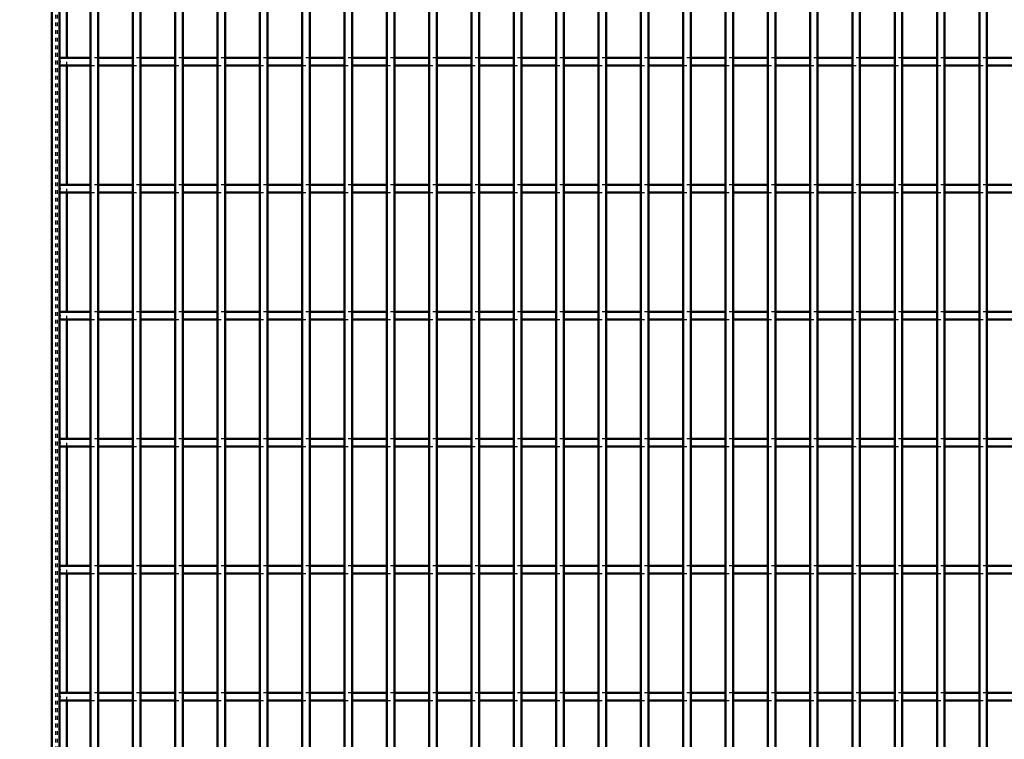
# Model space of a CAD drawing. Header units: millimetres. Extents: x -596 to 511, y -500 to 878.
# Tile 3 of 16: x -258 to 0, y -311 to -122. Entities that reach past the tile are written whole.
import ezdxf

# ---------------------------------------------------------------- set-up
doc = ezdxf.new("R2010")
doc.units = ezdxf.units.MM
doc.linetypes.add('Dashed', pattern=[2, 1, -1])
for name, color, linetype, lineweight in [('2d ConnectionPoints', 7, 'Continuous', 50), ('AM_0', 7, 'Continuous', 50), ('AM_5', 3, 'Continuous', 25), ('AM_9', 6, 'Dashed', 25)]:
    doc.layers.add(name, color=color, linetype=linetype, lineweight=lineweight)
doc.dimstyles.new('ISO-25', dxfattribs={"dimtxt": 2.5, "dimasz": 2.5, "dimexe": 1.25, "dimexo": 0.625, "dimtad": 1, "dimtxsty": 'Standard', "dimcen": 2.5, "dimadec": 0, "dimazin": 0, "dimtfac": 1, "dimtmove": 0, "dimatfit": 3, "dimfxl": 1, "dimarcsym": 0})

# ---------------------------------------------------------------- blocks, each defined once
blk = doc.blocks.new('3_5wj765ctnoqfy5olc9zyqd2vb________0_in_LPP230331121150010003500_4')
at = {"layer": 'AM_0'}
for p, q in [((-239.865, -498), (-239.865, 498)), ((-237.865, -498), (-237.865, 498))]:
    blk.add_line(p, q, dxfattribs=at)
blk = doc.blocks.new('4_fjckjfapr50hag8216vze4yns________0_in_LPP230331121150010003500_4')
at = {"layer": 'AM_0'}
for p, q in [((-228.755, -498), (-228.755, 498)), ((-226.755, -498), (-226.755, 498))]:
    blk.add_line(p, q, dxfattribs=at)
blk = doc.blocks.new('5_6dno7sze2pza0o5hhh5t9ottk________0_in_LPP230331121150010003500_4')
at = {"layer": 'AM_0'}
for p, q in [((-217.645, -498), (-217.645, 498)), ((-215.645, -498), (-215.645, 498))]:
    blk.add_line(p, q, dxfattribs=at)
blk = doc.blocks.new('6_z3afd86jn3ji7ebr65m9l716l________0_in_LPP230331121150010003500_4')
at = {"layer": 'AM_0'}
for p, q in [((-206.535, -498), (-206.535, 498)), ((-204.535, -498), (-204.535, 498))]:
    blk.add_line(p, q, dxfattribs=at)
blk = doc.blocks.new('7_mr7r1c4ttnz27mgik3b06e8em________0_in_LPP230331121150010003500_4')
at = {"layer": 'AM_0'}
for p, q in [((-195.425, -498), (-195.425, 498)), ((-193.425, -498), (-193.425, 498))]:
    blk.add_line(p, q, dxfattribs=at)
blk = doc.blocks.new('8_gpql7hk91n3l1vo2qwrdxhl3f________0_in_LPP230331121150010003500_4')
at = {"layer": 'AM_0'}
for p, q in [((-184.315, -498), (-184.315, 498)), ((-182.315, -498), (-182.315, 498))]:
    blk.add_line(p, q, dxfattribs=at)
blk = doc.blocks.new('9_wdb71u1hcs8eugavzxc92xbvr________0_in_LPP230331121150010003500_4')
at = {"layer": 'AM_0'}
for p, q in [((-173.205, -498), (-173.205, 498)), ((-171.205, -498), (-171.205, 498))]:
    blk.add_line(p, q, dxfattribs=at)
blk = doc.blocks.new('10_wf2u9ctumj4b374rtz0mxvhdk________0_in_LPP230331121150010003500_4')
at = {"layer": 'AM_0'}
for p, q in [((-162.095, -498), (-162.095, 498)), ((-160.095, -498), (-160.095, 498))]:
    blk.add_line(p, q, dxfattribs=at)
blk = doc.blocks.new('11_trxrsbyxdw5yr09fco47dg79i________0_in_LPP230331121150010003500_4')
at = {"layer": 'AM_0'}
for p, q in [((-150.985, -498), (-150.985, 498)), ((-148.985, -498), (-148.985, 498))]:
    blk.add_line(p, q, dxfattribs=at)
blk = doc.blocks.new('12_3tvptd6xil7a7t5umgje7it0e________0_in_LPP230331121150010003500_4')
at = {"layer": 'AM_0'}
for p, q in [((-139.875, -498), (-139.875, 498)), ((-137.875, -498), (-137.875, 498))]:
    blk.add_line(p, q, dxfattribs=at)
blk = doc.blocks.new('13_fszjmun2dgxx9masp724u5ywc________0_in_LPP230331121150010003500_4')
at = {"layer": 'AM_0'}
for p, q in [((-128.765, -498), (-128.765, 498)), ((-126.765, -498), (-126.765, 498))]:
    blk.add_line(p, q, dxfattribs=at)
blk = doc.blocks.new('14_xod1q6459t1qoob74trn5825e________0_in_LPP230331121150010003500_4')
at = {"layer": 'AM_0'}
for p, q in [((-117.655, -498), (-117.655, 498)), ((-115.655, -498), (-115.655, 498))]:
    blk.add_line(p, q, dxfattribs=at)
blk = doc.blocks.new('15_58etfin6u5ola9kvst5j2z15h________0_in_LPP230331121150010003500_4')
at = {"layer": 'AM_0'}
for p, q in [((-106.545, -498), (-106.545, 498)), ((-104.545, -498), (-104.545, 498))]:
    blk.add_line(p, q, dxfattribs=at)
blk = doc.blocks.new('16_p1k8qiv7o5ml83zmsllel7squ________0_in_LPP230331121150010003500_4')
at = {"layer": 'AM_0'}
for p, q in [((-95.435, -498), (-95.435, 498)), ((-93.435, -498), (-93.435, 498))]:
    blk.add_line(p, q, dxfattribs=at)
blk = doc.blocks.new('17_86oqwc7wmakiop0bte16fvhpf________0_in_LPP230331121150010003500_4')
at = {"layer": 'AM_0'}
for p, q in [((-84.325, -498), (-84.325, 498)), ((-82.325, -498), (-82.325, 498))]:
    blk.add_line(p, q, dxfattribs=at)
blk = doc.blocks.new('18_b4unu7f7128lar2zfgdx7z4mb________0_in_LPP230331121150010003500_4')
at = {"layer": 'AM_0'}
for p, q in [((-73.215, -498), (-73.215, 498)), ((-71.215, -498), (-71.215, 498))]:
    blk.add_line(p, q, dxfattribs=at)
blk = doc.blocks.new('19_0xgi1cms3j0yc2gnuvqwb9qmb________0_in_LPP230331121150010003500_4')
at = {"layer": 'AM_0'}
for p, q in [((-62.105, -498), (-62.105, 498)), ((-60.105, -498), (-60.105, 498))]:
    blk.add_line(p, q, dxfattribs=at)
blk = doc.blocks.new('20_ccxb5ao1ee83brw3lstc1hwuh________0_in_LPP230331121150010003500_4')
at = {"layer": 'AM_0'}
for p, q in [((-50.995, -498), (-50.995, 498)), ((-48.995, -498), (-48.995, 498))]:
    blk.add_line(p, q, dxfattribs=at)
blk = doc.blocks.new('21_g56phew3ceqkevl6o8wxrmpqh________0_in_LPP230331121150010003500_4')
at = {"layer": 'AM_0'}
for p, q in [((-39.885, -498), (-39.885, 498)), ((-37.885, -498), (-37.885, 498))]:
    blk.add_line(p, q, dxfattribs=at)
blk = doc.blocks.new('22_3n8arab71qg167p9pubw01z3k________0_in_LPP230331121150010003500_4')
at = {"layer": 'AM_0'}
for p, q in [((-28.775, -498), (-28.775, 498)), ((-26.775, -498), (-26.775, 498))]:
    blk.add_line(p, q, dxfattribs=at)
blk = doc.blocks.new('23_ql5th79t34bjoryg4e19ly8si________0_in_LPP230331121150010003500_4')
at = {"layer": 'AM_0'}
for p, q in [((-17.665, -498), (-17.665, 498)), ((-15.665, -498), (-15.665, 498))]:
    blk.add_line(p, q, dxfattribs=at)
blk = doc.blocks.new('24_b6missorlfkjxct9hbtf2xj2v________0_in_LPP230331121150010003500_4')
at = {"layer": 'AM_0'}
for p, q in [((-6.555, -498), (-6.555, 498)), ((-4.555, -498), (-4.555, 498))]:
    blk.add_line(p, q, dxfattribs=at)
blk = doc.blocks.new('53_wk7zeoxhbz86ka8ipe2w5t2ra________0_in_LPP230331121150010003500_4')
at = {"layer": 'AM_0'}
for p, q in [((-239.865, -298.97), (-248, -298.97)), ((-248, -298.97), (-248, -300.97)), ((-239.865, -298.97), (-239.865, -300.97)), ((-237.865, -300.97), (-237.865, -298.97)), ((-228.755, -298.97), (-237.865, -298.97)), ((-228.755, -298.97), (-228.755, -300.97)), ((-226.755, -300.97), (-226.755, -298.97)), ((-217.645, -298.97), (-226.755, -298.97)), ((-217.645, -298.97), (-217.645, -300.97)), ((-206.535, -298.97), (-215.645, -298.97)), ((-215.645, -300.97), (-215.645, -298.97)), ((-206.535, -298.97), (-206.535, -300.97)), ((-204.535, -300.97), (-204.535, -298.97)), ((-195.425, -298.97), (-204.535, -298.97)), ((-195.425, -298.97), (-195.425, -300.97)), ((-184.315, -298.97), (-193.425, -298.97)), ((-193.425, -300.97), (-193.425, -298.97)), ((-184.315, -298.97), (-184.315, -300.97)), ((-182.315, -300.97), (-182.315, -298.97)), ((-173.205, -298.97), (-182.315, -298.97)), ((-173.205, -298.97), (-173.205, -300.97)), ((-162.095, -298.97), (-171.205, -298.97)), ((-171.205, -300.97), (-171.205, -298.97)), ((-162.095, -298.97), (-162.095, -300.97)), ((-160.095, -300.97), (-160.095, -298.97)), ((-150.985, -298.97), (-160.095, -298.97)), ((-150.985, -298.97), (-150.985, -300.97)), ((-139.875, -298.97), (-148.985, -298.97)), ((-148.985, -300.97), (-148.985, -298.97)), ((-139.875, -298.97), (-139.875, -300.97)), ((-137.875, -300.97), (-137.875, -298.97)), ((-128.765, -298.97), (-137.875, -298.97)), ((-128.765, -298.97), (-128.765, -300.97)), ((-117.655, -298.97), (-126.765, -298.97)), ((-126.765, -300.97), (-126.765, -298.97)), ((-117.655, -298.97), (-117.655, -300.97)), ((-115.655, -300.97), (-115.655, -298.97)), ((-106.545, -298.97), (-115.655, -298.97)), ((-106.545, -298.97), (-106.545, -300.97)), ((-95.435, -298.97), (-104.545, -298.97)), ((-104.545, -300.97), (-104.545, -298.97)), ((-95.435, -298.97), (-95.435, -300.97)), ((-93.435, -300.97), (-93.435, -298.97)), ((-84.325, -298.97), (-93.435, -298.97)), ((-84.325, -298.97), (-84.325, -300.97)), ((-73.215, -298.97), (-82.325, -298.97)), ((-82.325, -300.97), (-82.325, -298.97)), ((-73.215, -298.97), (-73.215, -300.97)), ((-71.215, -300.97), (-71.215, -298.97)), ((-62.105, -298.97), (-71.215, -298.97)), ((-62.105, -298.97), (-62.105, -300.97)), ((-50.995, -298.97), (-60.105, -298.97)), ((-60.105, -300.97), (-60.105, -298.97)), ((-50.995, -298.97), (-50.995, -300.97)), ((-48.995, -300.97), (-48.995, -298.97)), ((-39.885, -298.97), (-48.995, -298.97)), ((-39.885, -298.97), (-39.885, -300.97)), ((-28.775, -298.97), (-37.885, -298.97)), ((-37.885, -300.97), (-37.885, -298.97)), ((-28.775, -298.97), (-28.775, -300.97)), ((-26.775, -300.97), (-26.775, -298.97)), ((-17.665, -298.97), (-26.775, -298.97)), ((-17.665, -298.97), (-17.665, -300.97)), ((-6.555, -298.97), (-15.665, -298.97)), ((-15.665, -300.97), (-15.665, -298.97)), ((-6.555, -298.97), (-6.555, -300.97)), ((-4.555, -300.97), (-4.555, -298.97)), ((4.555, -298.97), (-4.555, -298.97)), ((-239.865, -300.97), (-248, -300.97)), ((-228.755, -300.97), (-237.865, -300.97)), ((-217.645, -300.97), (-226.755, -300.97)), ((-206.535, -300.97), (-215.645, -300.97)), ((-195.425, -300.97), (-204.535, -300.97)), ((-184.315, -300.97), (-193.425, -300.97)), ((-173.205, -300.97), (-182.315, -300.97)), ((-162.095, -300.97), (-171.205, -300.97)), ((-150.985, -300.97), (-160.095, -300.97)), ((-139.875, -300.97), (-148.985, -300.97)), ((-128.765, -300.97), (-137.875, -300.97)), ((-117.655, -300.97), (-126.765, -300.97)), ((-106.545, -300.97), (-115.655, -300.97)), ((-95.435, -300.97), (-104.545, -300.97)), ((-84.325, -300.97), (-93.435, -300.97)), ((-73.215, -300.97), (-82.325, -300.97)), ((-62.105, -300.97), (-71.215, -300.97)), ((-50.995, -300.97), (-60.105, -300.97)), ((-39.885, -300.97), (-48.995, -300.97)), ((-28.775, -300.97), (-37.885, -300.97)), ((-17.665, -300.97), (-26.775, -300.97)), ((-6.555, -300.97), (-15.665, -300.97)), ((4.555, -300.97), (-4.555, -300.97))]:
    blk.add_line(p, q, dxfattribs=at)
at = {"layer": 'AM_9'}
for p, q in [((-237.865, -298.97), (-239.865, -298.97)), ((-226.755, -298.97), (-228.755, -298.97)), ((-215.645, -298.97), (-217.645, -298.97)), ((-204.535, -298.97), (-206.535, -298.97)), ((-193.425, -298.97), (-195.425, -298.97)), ((-182.315, -298.97), (-184.315, -298.97)), ((-171.205, -298.97), (-173.205, -298.97)), ((-160.095, -298.97), (-162.095, -298.97)), ((-148.985, -298.97), (-150.985, -298.97)), ((-137.875, -298.97), (-139.875, -298.97)), ((-126.765, -298.97), (-128.765, -298.97)), ((-115.655, -298.97), (-117.655, -298.97)), ((-104.545, -298.97), (-106.545, -298.97)), ((-93.435, -298.97), (-95.435, -298.97)), ((-82.325, -298.97), (-84.325, -298.97)), ((-71.215, -298.97), (-73.215, -298.97)), ((-60.105, -298.97), (-62.105, -298.97)), ((-48.995, -298.97), (-50.995, -298.97)), ((-37.885, -298.97), (-39.885, -298.97)), ((-26.775, -298.97), (-28.775, -298.97)), ((-15.665, -298.97), (-17.665, -298.97)), ((-4.555, -298.97), (-6.555, -298.97)), ((-239.865, -300.97), (-237.865, -300.97)), ((-228.755, -300.97), (-226.755, -300.97)), ((-217.645, -300.97), (-215.645, -300.97)), ((-206.535, -300.97), (-204.535, -300.97)), ((-195.425, -300.97), (-193.425, -300.97)), ((-184.315, -300.97), (-182.315, -300.97)), ((-173.205, -300.97), (-171.205, -300.97)), ((-162.095, -300.97), (-160.095, -300.97)), ((-150.985, -300.97), (-148.985, -300.97)), ((-139.875, -300.97), (-137.875, -300.97)), ((-128.765, -300.97), (-126.765, -300.97)), ((-117.655, -300.97), (-115.655, -300.97)), ((-106.545, -300.97), (-104.545, -300.97)), ((-95.435, -300.97), (-93.435, -300.97)), ((-84.325, -300.97), (-82.325, -300.97)), ((-73.215, -300.97), (-71.215, -300.97)), ((-62.105, -300.97), (-60.105, -300.97)), ((-50.995, -300.97), (-48.995, -300.97)), ((-39.885, -300.97), (-37.885, -300.97)), ((-28.775, -300.97), (-26.775, -300.97)), ((-17.665, -300.97), (-15.665, -300.97)), ((-6.555, -300.97), (-4.555, -300.97))]:
    blk.add_line(p, q, dxfattribs=at)
blk = doc.blocks.new('54_lcmjo1zxoj3vebpxvmu5mm0xr________0_in_LPP230331121150010003500_4')
at = {"layer": 'AM_0'}
for p, q in [((-239.865, -265.64), (-248, -265.64)), ((-248, -265.64), (-248, -267.64)), ((-239.865, -265.64), (-239.865, -267.64)), ((-237.865, -267.64), (-237.865, -265.64)), ((-228.755, -265.64), (-237.865, -265.64)), ((-228.755, -265.64), (-228.755, -267.64)), ((-226.755, -267.64), (-226.755, -265.64)), ((-217.645, -265.64), (-226.755, -265.64)), ((-217.645, -265.64), (-217.645, -267.64)), ((-206.535, -265.64), (-215.645, -265.64)), ((-215.645, -267.64), (-215.645, -265.64)), ((-206.535, -265.64), (-206.535, -267.64)), ((-204.535, -267.64), (-204.535, -265.64)), ((-195.425, -265.64), (-204.535, -265.64)), ((-195.425, -265.64), (-195.425, -267.64)), ((-184.315, -265.64), (-193.425, -265.64)), ((-193.425, -267.64), (-193.425, -265.64)), ((-184.315, -265.64), (-184.315, -267.64)), ((-182.315, -267.64), (-182.315, -265.64)), ((-173.205, -265.64), (-182.315, -265.64)), ((-173.205, -265.64), (-173.205, -267.64)), ((-162.095, -265.64), (-171.205, -265.64)), ((-171.205, -267.64), (-171.205, -265.64)), ((-162.095, -265.64), (-162.095, -267.64)), ((-160.095, -267.64), (-160.095, -265.64)), ((-150.985, -265.64), (-160.095, -265.64)), ((-150.985, -265.64), (-150.985, -267.64)), ((-139.875, -265.64), (-148.985, -265.64)), ((-148.985, -267.64), (-148.985, -265.64)), ((-139.875, -265.64), (-139.875, -267.64)), ((-137.875, -267.64), (-137.875, -265.64)), ((-128.765, -265.64), (-137.875, -265.64)), ((-128.765, -265.64), (-128.765, -267.64)), ((-117.655, -265.64), (-126.765, -265.64)), ((-126.765, -267.64), (-126.765, -265.64)), ((-117.655, -265.64), (-117.655, -267.64)), ((-115.655, -267.64), (-115.655, -265.64)), ((-106.545, -265.64), (-115.655, -265.64)), ((-106.545, -265.64), (-106.545, -267.64)), ((-95.435, -265.64), (-104.545, -265.64)), ((-104.545, -267.64), (-104.545, -265.64)), ((-95.435, -265.64), (-95.435, -267.64)), ((-93.435, -267.64), (-93.435, -265.64)), ((-84.325, -265.64), (-93.435, -265.64)), ((-84.325, -265.64), (-84.325, -267.64)), ((-73.215, -265.64), (-82.325, -265.64)), ((-82.325, -267.64), (-82.325, -265.64)), ((-73.215, -265.64), (-73.215, -267.64)), ((-71.215, -267.64), (-71.215, -265.64)), ((-62.105, -265.64), (-71.215, -265.64)), ((-62.105, -265.64), (-62.105, -267.64)), ((-50.995, -265.64), (-60.105, -265.64)), ((-60.105, -267.64), (-60.105, -265.64)), ((-50.995, -265.64), (-50.995, -267.64)), ((-48.995, -267.64), (-48.995, -265.64)), ((-39.885, -265.64), (-48.995, -265.64)), ((-39.885, -265.64), (-39.885, -267.64)), ((-28.775, -265.64), (-37.885, -265.64)), ((-37.885, -267.64), (-37.885, -265.64)), ((-28.775, -265.64), (-28.775, -267.64)), ((-26.775, -267.64), (-26.775, -265.64)), ((-17.665, -265.64), (-26.775, -265.64)), ((-17.665, -265.64), (-17.665, -267.64)), ((-6.555, -265.64), (-15.665, -265.64)), ((-15.665, -267.64), (-15.665, -265.64)), ((-6.555, -265.64), (-6.555, -267.64)), ((-4.555, -267.64), (-4.555, -265.64)), ((4.555, -265.64), (-4.555, -265.64)), ((-239.865, -267.64), (-248, -267.64)), ((-228.755, -267.64), (-237.865, -267.64)), ((-217.645, -267.64), (-226.755, -267.64)), ((-206.535, -267.64), (-215.645, -267.64)), ((-195.425, -267.64), (-204.535, -267.64)), ((-184.315, -267.64), (-193.425, -267.64)), ((-173.205, -267.64), (-182.315, -267.64)), ((-162.095, -267.64), (-171.205, -267.64)), ((-150.985, -267.64), (-160.095, -267.64)), ((-139.875, -267.64), (-148.985, -267.64)), ((-128.765, -267.64), (-137.875, -267.64)), ((-117.655, -267.64), (-126.765, -267.64)), ((-106.545, -267.64), (-115.655, -267.64)), ((-95.435, -267.64), (-104.545, -267.64)), ((-84.325, -267.64), (-93.435, -267.64)), ((-73.215, -267.64), (-82.325, -267.64)), ((-62.105, -267.64), (-71.215, -267.64)), ((-50.995, -267.64), (-60.105, -267.64)), ((-39.885, -267.64), (-48.995, -267.64)), ((-28.775, -267.64), (-37.885, -267.64)), ((-17.665, -267.64), (-26.775, -267.64)), ((-6.555, -267.64), (-15.665, -267.64)), ((4.555, -267.64), (-4.555, -267.64))]:
    blk.add_line(p, q, dxfattribs=at)
at = {"layer": 'AM_9'}
for p, q in [((-237.865, -265.64), (-239.865, -265.64)), ((-226.755, -265.64), (-228.755, -265.64)), ((-215.645, -265.64), (-217.645, -265.64)), ((-204.535, -265.64), (-206.535, -265.64)), ((-193.425, -265.64), (-195.425, -265.64)), ((-182.315, -265.64), (-184.315, -265.64)), ((-171.205, -265.64), (-173.205, -265.64)), ((-160.095, -265.64), (-162.095, -265.64)), ((-148.985, -265.64), (-150.985, -265.64)), ((-137.875, -265.64), (-139.875, -265.64)), ((-126.765, -265.64), (-128.765, -265.64)), ((-115.655, -265.64), (-117.655, -265.64)), ((-104.545, -265.64), (-106.545, -265.64)), ((-93.435, -265.64), (-95.435, -265.64)), ((-82.325, -265.64), (-84.325, -265.64)), ((-71.215, -265.64), (-73.215, -265.64)), ((-60.105, -265.64), (-62.105, -265.64)), ((-48.995, -265.64), (-50.995, -265.64)), ((-37.885, -265.64), (-39.885, -265.64)), ((-26.775, -265.64), (-28.775, -265.64)), ((-15.665, -265.64), (-17.665, -265.64)), ((-4.555, -265.64), (-6.555, -265.64)), ((-239.865, -267.64), (-237.865, -267.64)), ((-228.755, -267.64), (-226.755, -267.64)), ((-217.645, -267.64), (-215.645, -267.64)), ((-206.535, -267.64), (-204.535, -267.64)), ((-195.425, -267.64), (-193.425, -267.64)), ((-184.315, -267.64), (-182.315, -267.64)), ((-173.205, -267.64), (-171.205, -267.64)), ((-162.095, -267.64), (-160.095, -267.64)), ((-150.985, -267.64), (-148.985, -267.64)), ((-139.875, -267.64), (-137.875, -267.64)), ((-128.765, -267.64), (-126.765, -267.64)), ((-117.655, -267.64), (-115.655, -267.64)), ((-106.545, -267.64), (-104.545, -267.64)), ((-95.435, -267.64), (-93.435, -267.64)), ((-84.325, -267.64), (-82.325, -267.64)), ((-73.215, -267.64), (-71.215, -267.64)), ((-62.105, -267.64), (-60.105, -267.64)), ((-50.995, -267.64), (-48.995, -267.64)), ((-39.885, -267.64), (-37.885, -267.64)), ((-28.775, -267.64), (-26.775, -267.64)), ((-17.665, -267.64), (-15.665, -267.64)), ((-6.555, -267.64), (-4.555, -267.64))]:
    blk.add_line(p, q, dxfattribs=at)
blk = doc.blocks.new('55_zxcbw7bsvve8lroqdczvoqe0h________0_in_LPP230331121150010003500_4')
at = {"layer": 'AM_0'}
for p, q in [((-239.865, -232.31), (-248, -232.31)), ((-248, -232.31), (-248, -234.31)), ((-239.865, -232.31), (-239.865, -234.31)), ((-237.865, -234.31), (-237.865, -232.31)), ((-228.755, -232.31), (-237.865, -232.31)), ((-228.755, -232.31), (-228.755, -234.31)), ((-226.755, -234.31), (-226.755, -232.31)), ((-217.645, -232.31), (-226.755, -232.31)), ((-217.645, -232.31), (-217.645, -234.31)), ((-206.535, -232.31), (-215.645, -232.31)), ((-215.645, -234.31), (-215.645, -232.31)), ((-206.535, -232.31), (-206.535, -234.31)), ((-204.535, -234.31), (-204.535, -232.31)), ((-195.425, -232.31), (-204.535, -232.31)), ((-195.425, -232.31), (-195.425, -234.31)), ((-184.315, -232.31), (-193.425, -232.31)), ((-193.425, -234.31), (-193.425, -232.31)), ((-184.315, -232.31), (-184.315, -234.31)), ((-182.315, -234.31), (-182.315, -232.31)), ((-173.205, -232.31), (-182.315, -232.31)), ((-173.205, -232.31), (-173.205, -234.31)), ((-162.095, -232.31), (-171.205, -232.31)), ((-171.205, -234.31), (-171.205, -232.31)), ((-162.095, -232.31), (-162.095, -234.31)), ((-160.095, -234.31), (-160.095, -232.31)), ((-150.985, -232.31), (-160.095, -232.31)), ((-150.985, -232.31), (-150.985, -234.31)), ((-139.875, -232.31), (-148.985, -232.31)), ((-148.985, -234.31), (-148.985, -232.31)), ((-139.875, -232.31), (-139.875, -234.31)), ((-137.875, -234.31), (-137.875, -232.31)), ((-128.765, -232.31), (-137.875, -232.31)), ((-128.765, -232.31), (-128.765, -234.31)), ((-117.655, -232.31), (-126.765, -232.31)), ((-126.765, -234.31), (-126.765, -232.31)), ((-117.655, -232.31), (-117.655, -234.31)), ((-115.655, -234.31), (-115.655, -232.31)), ((-106.545, -232.31), (-115.655, -232.31)), ((-106.545, -232.31), (-106.545, -234.31)), ((-95.435, -232.31), (-104.545, -232.31)), ((-104.545, -234.31), (-104.545, -232.31)), ((-95.435, -232.31), (-95.435, -234.31)), ((-93.435, -234.31), (-93.435, -232.31)), ((-84.325, -232.31), (-93.435, -232.31)), ((-84.325, -232.31), (-84.325, -234.31)), ((-73.215, -232.31), (-82.325, -232.31)), ((-82.325, -234.31), (-82.325, -232.31)), ((-73.215, -232.31), (-73.215, -234.31)), ((-71.215, -234.31), (-71.215, -232.31)), ((-62.105, -232.31), (-71.215, -232.31)), ((-62.105, -232.31), (-62.105, -234.31)), ((-50.995, -232.31), (-60.105, -232.31)), ((-60.105, -234.31), (-60.105, -232.31)), ((-50.995, -232.31), (-50.995, -234.31)), ((-48.995, -234.31), (-48.995, -232.31)), ((-39.885, -232.31), (-48.995, -232.31)), ((-39.885, -232.31), (-39.885, -234.31)), ((-28.775, -232.31), (-37.885, -232.31)), ((-37.885, -234.31), (-37.885, -232.31)), ((-28.775, -232.31), (-28.775, -234.31)), ((-26.775, -234.31), (-26.775, -232.31)), ((-17.665, -232.31), (-26.775, -232.31)), ((-17.665, -232.31), (-17.665, -234.31)), ((-6.555, -232.31), (-15.665, -232.31)), ((-15.665, -234.31), (-15.665, -232.31)), ((-6.555, -232.31), (-6.555, -234.31)), ((-4.555, -234.31), (-4.555, -232.31)), ((4.555, -232.31), (-4.555, -232.31)), ((-239.865, -234.31), (-248, -234.31)), ((-228.755, -234.31), (-237.865, -234.31)), ((-217.645, -234.31), (-226.755, -234.31)), ((-206.535, -234.31), (-215.645, -234.31)), ((-195.425, -234.31), (-204.535, -234.31)), ((-184.315, -234.31), (-193.425, -234.31)), ((-173.205, -234.31), (-182.315, -234.31)), ((-162.095, -234.31), (-171.205, -234.31)), ((-150.985, -234.31), (-160.095, -234.31)), ((-139.875, -234.31), (-148.985, -234.31)), ((-128.765, -234.31), (-137.875, -234.31)), ((-117.655, -234.31), (-126.765, -234.31)), ((-106.545, -234.31), (-115.655, -234.31)), ((-95.435, -234.31), (-104.545, -234.31)), ((-84.325, -234.31), (-93.435, -234.31)), ((-73.215, -234.31), (-82.325, -234.31)), ((-62.105, -234.31), (-71.215, -234.31)), ((-50.995, -234.31), (-60.105, -234.31)), ((-39.885, -234.31), (-48.995, -234.31)), ((-28.775, -234.31), (-37.885, -234.31)), ((-17.665, -234.31), (-26.775, -234.31)), ((-6.555, -234.31), (-15.665, -234.31)), ((4.555, -234.31), (-4.555, -234.31))]:
    blk.add_line(p, q, dxfattribs=at)
at = {"layer": 'AM_9'}
for p, q in [((-237.865, -232.31), (-239.865, -232.31)), ((-226.755, -232.31), (-228.755, -232.31)), ((-215.645, -232.31), (-217.645, -232.31)), ((-204.535, -232.31), (-206.535, -232.31)), ((-193.425, -232.31), (-195.425, -232.31)), ((-182.315, -232.31), (-184.315, -232.31)), ((-171.205, -232.31), (-173.205, -232.31)), ((-160.095, -232.31), (-162.095, -232.31)), ((-148.985, -232.31), (-150.985, -232.31)), ((-137.875, -232.31), (-139.875, -232.31)), ((-126.765, -232.31), (-128.765, -232.31)), ((-115.655, -232.31), (-117.655, -232.31)), ((-104.545, -232.31), (-106.545, -232.31)), ((-93.435, -232.31), (-95.435, -232.31)), ((-82.325, -232.31), (-84.325, -232.31)), ((-71.215, -232.31), (-73.215, -232.31)), ((-60.105, -232.31), (-62.105, -232.31)), ((-48.995, -232.31), (-50.995, -232.31)), ((-37.885, -232.31), (-39.885, -232.31)), ((-26.775, -232.31), (-28.775, -232.31)), ((-15.665, -232.31), (-17.665, -232.31)), ((-4.555, -232.31), (-6.555, -232.31)), ((-239.865, -234.31), (-237.865, -234.31)), ((-228.755, -234.31), (-226.755, -234.31)), ((-217.645, -234.31), (-215.645, -234.31)), ((-206.535, -234.31), (-204.535, -234.31)), ((-195.425, -234.31), (-193.425, -234.31)), ((-184.315, -234.31), (-182.315, -234.31)), ((-173.205, -234.31), (-171.205, -234.31)), ((-162.095, -234.31), (-160.095, -234.31)), ((-150.985, -234.31), (-148.985, -234.31)), ((-139.875, -234.31), (-137.875, -234.31)), ((-128.765, -234.31), (-126.765, -234.31)), ((-117.655, -234.31), (-115.655, -234.31)), ((-106.545, -234.31), (-104.545, -234.31)), ((-95.435, -234.31), (-93.435, -234.31)), ((-84.325, -234.31), (-82.325, -234.31)), ((-73.215, -234.31), (-71.215, -234.31)), ((-62.105, -234.31), (-60.105, -234.31)), ((-50.995, -234.31), (-48.995, -234.31)), ((-39.885, -234.31), (-37.885, -234.31)), ((-28.775, -234.31), (-26.775, -234.31)), ((-17.665, -234.31), (-15.665, -234.31)), ((-6.555, -234.31), (-4.555, -234.31))]:
    blk.add_line(p, q, dxfattribs=at)
blk = doc.blocks.new('56_3go9bkahfjojgh44829nok8rr________0_in_LPP230331121150010003500_4')
at = {"layer": 'AM_0'}
for p, q in [((-239.865, -198.98), (-248, -198.98)), ((-248, -198.98), (-248, -200.98)), ((-239.865, -198.98), (-239.865, -200.98)), ((-237.865, -200.98), (-237.865, -198.98)), ((-228.755, -198.98), (-237.865, -198.98)), ((-228.755, -198.98), (-228.755, -200.98)), ((-226.755, -200.98), (-226.755, -198.98)), ((-217.645, -198.98), (-226.755, -198.98)), ((-217.645, -198.98), (-217.645, -200.98)), ((-206.535, -198.98), (-215.645, -198.98)), ((-215.645, -200.98), (-215.645, -198.98)), ((-206.535, -198.98), (-206.535, -200.98)), ((-204.535, -200.98), (-204.535, -198.98)), ((-195.425, -198.98), (-204.535, -198.98)), ((-195.425, -198.98), (-195.425, -200.98)), ((-184.315, -198.98), (-193.425, -198.98)), ((-193.425, -200.98), (-193.425, -198.98)), ((-184.315, -198.98), (-184.315, -200.98)), ((-182.315, -200.98), (-182.315, -198.98)), ((-173.205, -198.98), (-182.315, -198.98)), ((-173.205, -198.98), (-173.205, -200.98)), ((-162.095, -198.98), (-171.205, -198.98)), ((-171.205, -200.98), (-171.205, -198.98)), ((-162.095, -198.98), (-162.095, -200.98)), ((-160.095, -200.98), (-160.095, -198.98)), ((-150.985, -198.98), (-160.095, -198.98)), ((-150.985, -198.98), (-150.985, -200.98)), ((-139.875, -198.98), (-148.985, -198.98)), ((-148.985, -200.98), (-148.985, -198.98)), ((-139.875, -198.98), (-139.875, -200.98)), ((-137.875, -200.98), (-137.875, -198.98)), ((-128.765, -198.98), (-137.875, -198.98)), ((-128.765, -198.98), (-128.765, -200.98)), ((-117.655, -198.98), (-126.765, -198.98)), ((-126.765, -200.98), (-126.765, -198.98)), ((-117.655, -198.98), (-117.655, -200.98)), ((-115.655, -200.98), (-115.655, -198.98)), ((-106.545, -198.98), (-115.655, -198.98)), ((-106.545, -198.98), (-106.545, -200.98)), ((-95.435, -198.98), (-104.545, -198.98)), ((-104.545, -200.98), (-104.545, -198.98)), ((-95.435, -198.98), (-95.435, -200.98)), ((-93.435, -200.98), (-93.435, -198.98)), ((-84.325, -198.98), (-93.435, -198.98)), ((-84.325, -198.98), (-84.325, -200.98)), ((-73.215, -198.98), (-82.325, -198.98)), ((-82.325, -200.98), (-82.325, -198.98)), ((-73.215, -198.98), (-73.215, -200.98)), ((-71.215, -200.98), (-71.215, -198.98)), ((-62.105, -198.98), (-71.215, -198.98)), ((-62.105, -198.98), (-62.105, -200.98)), ((-50.995, -198.98), (-60.105, -198.98)), ((-60.105, -200.98), (-60.105, -198.98)), ((-50.995, -198.98), (-50.995, -200.98)), ((-48.995, -200.98), (-48.995, -198.98)), ((-39.885, -198.98), (-48.995, -198.98)), ((-39.885, -198.98), (-39.885, -200.98)), ((-28.775, -198.98), (-37.885, -198.98)), ((-37.885, -200.98), (-37.885, -198.98)), ((-28.775, -198.98), (-28.775, -200.98)), ((-26.775, -200.98), (-26.775, -198.98)), ((-17.665, -198.98), (-26.775, -198.98)), ((-17.665, -198.98), (-17.665, -200.98)), ((-6.555, -198.98), (-15.665, -198.98)), ((-15.665, -200.98), (-15.665, -198.98)), ((-6.555, -198.98), (-6.555, -200.98)), ((-4.555, -200.98), (-4.555, -198.98)), ((4.555, -198.98), (-4.555, -198.98)), ((-239.865, -200.98), (-248, -200.98)), ((-228.755, -200.98), (-237.865, -200.98)), ((-217.645, -200.98), (-226.755, -200.98)), ((-206.535, -200.98), (-215.645, -200.98)), ((-195.425, -200.98), (-204.535, -200.98)), ((-184.315, -200.98), (-193.425, -200.98)), ((-173.205, -200.98), (-182.315, -200.98)), ((-162.095, -200.98), (-171.205, -200.98)), ((-150.985, -200.98), (-160.095, -200.98)), ((-139.875, -200.98), (-148.985, -200.98)), ((-128.765, -200.98), (-137.875, -200.98)), ((-117.655, -200.98), (-126.765, -200.98)), ((-106.545, -200.98), (-115.655, -200.98)), ((-95.435, -200.98), (-104.545, -200.98)), ((-84.325, -200.98), (-93.435, -200.98)), ((-73.215, -200.98), (-82.325, -200.98)), ((-62.105, -200.98), (-71.215, -200.98)), ((-50.995, -200.98), (-60.105, -200.98)), ((-39.885, -200.98), (-48.995, -200.98)), ((-28.775, -200.98), (-37.885, -200.98)), ((-17.665, -200.98), (-26.775, -200.98)), ((-6.555, -200.98), (-15.665, -200.98)), ((4.555, -200.98), (-4.555, -200.98))]:
    blk.add_line(p, q, dxfattribs=at)
at = {"layer": 'AM_9'}
for p, q in [((-237.865, -198.98), (-239.865, -198.98)), ((-226.755, -198.98), (-228.755, -198.98)), ((-215.645, -198.98), (-217.645, -198.98)), ((-204.535, -198.98), (-206.535, -198.98)), ((-193.425, -198.98), (-195.425, -198.98)), ((-182.315, -198.98), (-184.315, -198.98)), ((-171.205, -198.98), (-173.205, -198.98)), ((-160.095, -198.98), (-162.095, -198.98)), ((-148.985, -198.98), (-150.985, -198.98)), ((-137.875, -198.98), (-139.875, -198.98)), ((-126.765, -198.98), (-128.765, -198.98)), ((-115.655, -198.98), (-117.655, -198.98)), ((-104.545, -198.98), (-106.545, -198.98)), ((-93.435, -198.98), (-95.435, -198.98)), ((-82.325, -198.98), (-84.325, -198.98)), ((-71.215, -198.98), (-73.215, -198.98)), ((-60.105, -198.98), (-62.105, -198.98)), ((-48.995, -198.98), (-50.995, -198.98)), ((-37.885, -198.98), (-39.885, -198.98)), ((-26.775, -198.98), (-28.775, -198.98)), ((-15.665, -198.98), (-17.665, -198.98)), ((-4.555, -198.98), (-6.555, -198.98)), ((-239.865, -200.98), (-237.865, -200.98)), ((-228.755, -200.98), (-226.755, -200.98)), ((-217.645, -200.98), (-215.645, -200.98)), ((-206.535, -200.98), (-204.535, -200.98)), ((-195.425, -200.98), (-193.425, -200.98)), ((-184.315, -200.98), (-182.315, -200.98)), ((-173.205, -200.98), (-171.205, -200.98)), ((-162.095, -200.98), (-160.095, -200.98)), ((-150.985, -200.98), (-148.985, -200.98)), ((-139.875, -200.98), (-137.875, -200.98)), ((-128.765, -200.98), (-126.765, -200.98)), ((-117.655, -200.98), (-115.655, -200.98)), ((-106.545, -200.98), (-104.545, -200.98)), ((-95.435, -200.98), (-93.435, -200.98)), ((-84.325, -200.98), (-82.325, -200.98)), ((-73.215, -200.98), (-71.215, -200.98)), ((-62.105, -200.98), (-60.105, -200.98)), ((-50.995, -200.98), (-48.995, -200.98)), ((-39.885, -200.98), (-37.885, -200.98)), ((-28.775, -200.98), (-26.775, -200.98)), ((-17.665, -200.98), (-15.665, -200.98)), ((-6.555, -200.98), (-4.555, -200.98))]:
    blk.add_line(p, q, dxfattribs=at)
blk = doc.blocks.new('57_dpnmcnaz61ejp99pm474tjzrp________0_in_LPP230331121150010003500_4')
at = {"layer": 'AM_0'}
for p, q in [((-239.865, -165.65), (-248, -165.65)), ((-248, -165.65), (-248, -167.65)), ((-239.865, -167.65), (-248, -167.65)), ((-239.865, -165.65), (-239.865, -167.65)), ((-237.865, -167.65), (-237.865, -165.65)), ((-228.755, -165.65), (-237.865, -165.65)), ((-228.755, -167.65), (-237.865, -167.65)), ((-228.755, -165.65), (-228.755, -167.65)), ((-226.755, -167.65), (-226.755, -165.65)), ((-217.645, -165.65), (-226.755, -165.65)), ((-217.645, -167.65), (-226.755, -167.65)), ((-217.645, -165.65), (-217.645, -167.65)), ((-206.535, -165.65), (-215.645, -165.65)), ((-215.645, -167.65), (-215.645, -165.65)), ((-206.535, -167.65), (-215.645, -167.65)), ((-206.535, -165.65), (-206.535, -167.65)), ((-204.535, -167.65), (-204.535, -165.65)), ((-195.425, -165.65), (-204.535, -165.65)), ((-195.425, -167.65), (-204.535, -167.65)), ((-195.425, -165.65), (-195.425, -167.65)), ((-184.315, -165.65), (-193.425, -165.65)), ((-193.425, -167.65), (-193.425, -165.65)), ((-184.315, -167.65), (-193.425, -167.65)), ((-184.315, -165.65), (-184.315, -167.65)), ((-182.315, -167.65), (-182.315, -165.65)), ((-173.205, -165.65), (-182.315, -165.65)), ((-173.205, -167.65), (-182.315, -167.65)), ((-173.205, -165.65), (-173.205, -167.65)), ((-162.095, -165.65), (-171.205, -165.65)), ((-171.205, -167.65), (-171.205, -165.65)), ((-162.095, -167.65), (-171.205, -167.65)), ((-162.095, -165.65), (-162.095, -167.65)), ((-160.095, -167.65), (-160.095, -165.65)), ((-150.985, -165.65), (-160.095, -165.65)), ((-150.985, -167.65), (-160.095, -167.65)), ((-150.985, -165.65), (-150.985, -167.65)), ((-139.875, -165.65), (-148.985, -165.65)), ((-148.985, -167.65), (-148.985, -165.65)), ((-139.875, -167.65), (-148.985, -167.65)), ((-139.875, -165.65), (-139.875, -167.65)), ((-137.875, -167.65), (-137.875, -165.65)), ((-128.765, -165.65), (-137.875, -165.65)), ((-128.765, -167.65), (-137.875, -167.65)), ((-128.765, -165.65), (-128.765, -167.65)), ((-117.655, -165.65), (-126.765, -165.65)), ((-126.765, -167.65), (-126.765, -165.65)), ((-117.655, -167.65), (-126.765, -167.65)), ((-117.655, -165.65), (-117.655, -167.65)), ((-115.655, -167.65), (-115.655, -165.65)), ((-106.545, -165.65), (-115.655, -165.65)), ((-106.545, -167.65), (-115.655, -167.65)), ((-106.545, -165.65), (-106.545, -167.65)), ((-95.435, -165.65), (-104.545, -165.65)), ((-104.545, -167.65), (-104.545, -165.65)), ((-95.435, -167.65), (-104.545, -167.65)), ((-95.435, -165.65), (-95.435, -167.65)), ((-93.435, -167.65), (-93.435, -165.65)), ((-84.325, -165.65), (-93.435, -165.65)), ((-84.325, -167.65), (-93.435, -167.65)), ((-84.325, -165.65), (-84.325, -167.65)), ((-73.215, -165.65), (-82.325, -165.65)), ((-82.325, -167.65), (-82.325, -165.65)), ((-73.215, -167.65), (-82.325, -167.65)), ((-73.215, -165.65), (-73.215, -167.65)), ((-71.215, -167.65), (-71.215, -165.65)), ((-62.105, -165.65), (-71.215, -165.65)), ((-62.105, -167.65), (-71.215, -167.65)), ((-62.105, -165.65), (-62.105, -167.65)), ((-50.995, -165.65), (-60.105, -165.65)), ((-60.105, -167.65), (-60.105, -165.65)), ((-50.995, -167.65), (-60.105, -167.65)), ((-50.995, -165.65), (-50.995, -167.65)), ((-48.995, -167.65), (-48.995, -165.65)), ((-39.885, -165.65), (-48.995, -165.65)), ((-39.885, -167.65), (-48.995, -167.65)), ((-39.885, -165.65), (-39.885, -167.65)), ((-28.775, -165.65), (-37.885, -165.65)), ((-37.885, -167.65), (-37.885, -165.65)), ((-28.775, -167.65), (-37.885, -167.65)), ((-28.775, -165.65), (-28.775, -167.65)), ((-26.775, -167.65), (-26.775, -165.65)), ((-17.665, -165.65), (-26.775, -165.65)), ((-17.665, -167.65), (-26.775, -167.65)), ((-17.665, -165.65), (-17.665, -167.65)), ((-6.555, -165.65), (-15.665, -165.65)), ((-15.665, -167.65), (-15.665, -165.65)), ((-6.555, -167.65), (-15.665, -167.65)), ((-6.555, -165.65), (-6.555, -167.65)), ((-4.555, -167.65), (-4.555, -165.65)), ((4.555, -165.65), (-4.555, -165.65)), ((4.555, -167.65), (-4.555, -167.65))]:
    blk.add_line(p, q, dxfattribs=at)
at = {"layer": 'AM_9'}
for p, q in [((-237.865, -165.65), (-239.865, -165.65)), ((-239.865, -167.65), (-237.865, -167.65)), ((-226.755, -165.65), (-228.755, -165.65)), ((-228.755, -167.65), (-226.755, -167.65)), ((-215.645, -165.65), (-217.645, -165.65)), ((-217.645, -167.65), (-215.645, -167.65)), ((-204.535, -165.65), (-206.535, -165.65)), ((-206.535, -167.65), (-204.535, -167.65)), ((-193.425, -165.65), (-195.425, -165.65)), ((-195.425, -167.65), (-193.425, -167.65)), ((-182.315, -165.65), (-184.315, -165.65)), ((-184.315, -167.65), (-182.315, -167.65)), ((-171.205, -165.65), (-173.205, -165.65)), ((-173.205, -167.65), (-171.205, -167.65)), ((-160.095, -165.65), (-162.095, -165.65)), ((-162.095, -167.65), (-160.095, -167.65)), ((-148.985, -165.65), (-150.985, -165.65)), ((-150.985, -167.65), (-148.985, -167.65)), ((-137.875, -165.65), (-139.875, -165.65)), ((-139.875, -167.65), (-137.875, -167.65)), ((-126.765, -165.65), (-128.765, -165.65)), ((-128.765, -167.65), (-126.765, -167.65)), ((-115.655, -165.65), (-117.655, -165.65)), ((-117.655, -167.65), (-115.655, -167.65)), ((-104.545, -165.65), (-106.545, -165.65)), ((-106.545, -167.65), (-104.545, -167.65)), ((-93.435, -165.65), (-95.435, -165.65)), ((-95.435, -167.65), (-93.435, -167.65)), ((-82.325, -165.65), (-84.325, -165.65)), ((-84.325, -167.65), (-82.325, -167.65)), ((-71.215, -165.65), (-73.215, -165.65)), ((-73.215, -167.65), (-71.215, -167.65)), ((-60.105, -165.65), (-62.105, -165.65)), ((-62.105, -167.65), (-60.105, -167.65)), ((-48.995, -165.65), (-50.995, -165.65)), ((-50.995, -167.65), (-48.995, -167.65)), ((-37.885, -165.65), (-39.885, -165.65)), ((-39.885, -167.65), (-37.885, -167.65)), ((-26.775, -165.65), (-28.775, -165.65)), ((-28.775, -167.65), (-26.775, -167.65)), ((-15.665, -165.65), (-17.665, -165.65)), ((-17.665, -167.65), (-15.665, -167.65)), ((-4.555, -165.65), (-6.555, -165.65)), ((-6.555, -167.65), (-4.555, -167.65))]:
    blk.add_line(p, q, dxfattribs=at)
blk = doc.blocks.new('58_dvck48ug1pibw92u30workmrs________0_in_LPP230331121150010003500_4')
at = {"layer": 'AM_0'}
for p, q in [((-239.865, -132.32), (-248, -132.32)), ((-248, -132.32), (-248, -134.32)), ((-239.865, -134.32), (-248, -134.32)), ((-239.865, -132.32), (-239.865, -134.32)), ((-237.865, -134.32), (-237.865, -132.32)), ((-228.755, -132.32), (-237.865, -132.32)), ((-228.755, -134.32), (-237.865, -134.32)), ((-228.755, -132.32), (-228.755, -134.32)), ((-226.755, -134.32), (-226.755, -132.32)), ((-217.645, -132.32), (-226.755, -132.32)), ((-217.645, -134.32), (-226.755, -134.32)), ((-217.645, -132.32), (-217.645, -134.32)), ((-206.535, -132.32), (-215.645, -132.32)), ((-215.645, -134.32), (-215.645, -132.32)), ((-206.535, -134.32), (-215.645, -134.32)), ((-206.535, -132.32), (-206.535, -134.32)), ((-204.535, -134.32), (-204.535, -132.32)), ((-195.425, -132.32), (-204.535, -132.32)), ((-195.425, -134.32), (-204.535, -134.32)), ((-195.425, -132.32), (-195.425, -134.32)), ((-184.315, -132.32), (-193.425, -132.32)), ((-193.425, -134.32), (-193.425, -132.32)), ((-184.315, -134.32), (-193.425, -134.32)), ((-184.315, -132.32), (-184.315, -134.32)), ((-182.315, -134.32), (-182.315, -132.32)), ((-173.205, -132.32), (-182.315, -132.32)), ((-173.205, -134.32), (-182.315, -134.32)), ((-173.205, -132.32), (-173.205, -134.32)), ((-162.095, -132.32), (-171.205, -132.32)), ((-171.205, -134.32), (-171.205, -132.32)), ((-162.095, -134.32), (-171.205, -134.32)), ((-162.095, -132.32), (-162.095, -134.32)), ((-160.095, -134.32), (-160.095, -132.32)), ((-150.985, -132.32), (-160.095, -132.32)), ((-150.985, -134.32), (-160.095, -134.32)), ((-150.985, -132.32), (-150.985, -134.32)), ((-139.875, -132.32), (-148.985, -132.32)), ((-148.985, -134.32), (-148.985, -132.32)), ((-139.875, -134.32), (-148.985, -134.32)), ((-139.875, -132.32), (-139.875, -134.32)), ((-137.875, -134.32), (-137.875, -132.32)), ((-128.765, -132.32), (-137.875, -132.32)), ((-128.765, -134.32), (-137.875, -134.32)), ((-128.765, -132.32), (-128.765, -134.32)), ((-117.655, -132.32), (-126.765, -132.32)), ((-126.765, -134.32), (-126.765, -132.32)), ((-117.655, -134.32), (-126.765, -134.32)), ((-117.655, -132.32), (-117.655, -134.32)), ((-115.655, -134.32), (-115.655, -132.32)), ((-106.545, -132.32), (-115.655, -132.32)), ((-106.545, -134.32), (-115.655, -134.32)), ((-106.545, -132.32), (-106.545, -134.32)), ((-95.435, -132.32), (-104.545, -132.32)), ((-104.545, -134.32), (-104.545, -132.32)), ((-95.435, -134.32), (-104.545, -134.32)), ((-95.435, -132.32), (-95.435, -134.32)), ((-93.435, -134.32), (-93.435, -132.32)), ((-84.325, -132.32), (-93.435, -132.32)), ((-84.325, -134.32), (-93.435, -134.32)), ((-84.325, -132.32), (-84.325, -134.32)), ((-73.215, -132.32), (-82.325, -132.32)), ((-82.325, -134.32), (-82.325, -132.32)), ((-73.215, -134.32), (-82.325, -134.32)), ((-73.215, -132.32), (-73.215, -134.32)), ((-71.215, -134.32), (-71.215, -132.32)), ((-62.105, -132.32), (-71.215, -132.32)), ((-62.105, -134.32), (-71.215, -134.32)), ((-62.105, -132.32), (-62.105, -134.32)), ((-50.995, -132.32), (-60.105, -132.32)), ((-60.105, -134.32), (-60.105, -132.32)), ((-50.995, -134.32), (-60.105, -134.32)), ((-50.995, -132.32), (-50.995, -134.32)), ((-48.995, -134.32), (-48.995, -132.32)), ((-39.885, -132.32), (-48.995, -132.32)), ((-39.885, -134.32), (-48.995, -134.32)), ((-39.885, -132.32), (-39.885, -134.32)), ((-28.775, -132.32), (-37.885, -132.32)), ((-37.885, -134.32), (-37.885, -132.32)), ((-28.775, -134.32), (-37.885, -134.32)), ((-28.775, -132.32), (-28.775, -134.32)), ((-26.775, -134.32), (-26.775, -132.32)), ((-17.665, -132.32), (-26.775, -132.32)), ((-17.665, -134.32), (-26.775, -134.32)), ((-17.665, -132.32), (-17.665, -134.32)), ((-6.555, -132.32), (-15.665, -132.32)), ((-15.665, -134.32), (-15.665, -132.32)), ((-6.555, -134.32), (-15.665, -134.32)), ((-6.555, -132.32), (-6.555, -134.32)), ((-4.555, -134.32), (-4.555, -132.32)), ((4.555, -132.32), (-4.555, -132.32)), ((4.555, -134.32), (-4.555, -134.32))]:
    blk.add_line(p, q, dxfattribs=at)
at = {"layer": 'AM_9'}
for p, q in [((-237.865, -132.32), (-239.865, -132.32)), ((-239.865, -134.32), (-237.865, -134.32)), ((-226.755, -132.32), (-228.755, -132.32)), ((-228.755, -134.32), (-226.755, -134.32)), ((-215.645, -132.32), (-217.645, -132.32)), ((-217.645, -134.32), (-215.645, -134.32)), ((-204.535, -132.32), (-206.535, -132.32)), ((-206.535, -134.32), (-204.535, -134.32)), ((-193.425, -132.32), (-195.425, -132.32)), ((-195.425, -134.32), (-193.425, -134.32)), ((-182.315, -132.32), (-184.315, -132.32)), ((-184.315, -134.32), (-182.315, -134.32)), ((-171.205, -132.32), (-173.205, -132.32)), ((-173.205, -134.32), (-171.205, -134.32)), ((-160.095, -132.32), (-162.095, -132.32)), ((-162.095, -134.32), (-160.095, -134.32)), ((-148.985, -132.32), (-150.985, -132.32)), ((-150.985, -134.32), (-148.985, -134.32)), ((-137.875, -132.32), (-139.875, -132.32)), ((-139.875, -134.32), (-137.875, -134.32)), ((-126.765, -132.32), (-128.765, -132.32)), ((-128.765, -134.32), (-126.765, -134.32)), ((-115.655, -132.32), (-117.655, -132.32)), ((-117.655, -134.32), (-115.655, -134.32)), ((-104.545, -132.32), (-106.545, -132.32)), ((-106.545, -134.32), (-104.545, -134.32)), ((-93.435, -132.32), (-95.435, -132.32)), ((-95.435, -134.32), (-93.435, -134.32)), ((-82.325, -132.32), (-84.325, -132.32)), ((-84.325, -134.32), (-82.325, -134.32)), ((-71.215, -132.32), (-73.215, -132.32)), ((-73.215, -134.32), (-71.215, -134.32)), ((-60.105, -132.32), (-62.105, -132.32)), ((-62.105, -134.32), (-60.105, -134.32)), ((-48.995, -132.32), (-50.995, -132.32)), ((-50.995, -134.32), (-48.995, -134.32)), ((-37.885, -132.32), (-39.885, -132.32)), ((-39.885, -134.32), (-37.885, -134.32)), ((-26.775, -132.32), (-28.775, -132.32)), ((-28.775, -134.32), (-26.775, -134.32)), ((-15.665, -132.32), (-17.665, -132.32)), ((-17.665, -134.32), (-15.665, -134.32)), ((-4.555, -132.32), (-6.555, -132.32)), ((-6.555, -134.32), (-4.555, -134.32))]:
    blk.add_line(p, q, dxfattribs=at)
blk = doc.blocks.new('77_4ucy2hhs381wb3s7edjo67urh________0_in_LPP230331121150010003500_4')
at = {"layer": 'AM_0'}
for p, q in [((-250, -498), (-250, 498)), ((-248, -498), (-248, 498)), ((-246.05, -132.32), (-246.05, -100.99)), ((-246.05, -165.65), (-246.05, -134.32)), ((-246.05, -198.98), (-246.05, -167.65)), ((-246.05, -232.31), (-246.05, -200.98)), ((-246.05, -265.64), (-246.05, -234.31)), ((-246.05, -298.97), (-246.05, -267.64)), ((-246.05, -332.3), (-246.05, -300.97))]:
    blk.add_line(p, q, dxfattribs=at)
at = {"layer": 'AM_9'}
for p, q in [((-248.99, -498), (-248.99, 498)), ((-248.55, -498), (-248.55, 498)), ((-246.05, -134.32), (-246.05, -132.32)), ((-246.05, -167.65), (-246.05, -165.65)), ((-246.05, -200.98), (-246.05, -198.98)), ((-246.05, -234.31), (-246.05, -232.31)), ((-246.05, -267.64), (-246.05, -265.64)), ((-246.05, -300.97), (-246.05, -298.97))]:
    blk.add_line(p, q, dxfattribs=at)
blk = doc.blocks.new('*D80')
at = {"layer": 'AM_5', "color": 0, "lineweight": -2}
for p, q in [((-250, 500), (-470, 500)), ((-470, 460), (-470, 208.94)), ((-470, -460), (-470, -208.94)), ((-250, -500), (-470, -500))]:
    blk.add_line(p, q, dxfattribs=at)
at = {"layer": 'AM_5', "color": 0}
for points in [[(-463.33, 460), (-476.67, 460), (-470, 500)], [(-476.67, -460), (-463.33, -460), (-470, -500)]]:
    blk.add_solid(points, dxfattribs=at)
at = {"layer": 'Defpoints', "color": 0}
for p in [(-250, 500), (-470, -500), (-250, -500)]:
    blk.add_point(p, dxfattribs=at)
at = {"layer": 'AM_5', "color": 0, "insert": (-470, 0), "char_height": 40, "attachment_point": 5, "rotation": 90}
blk.add_mtext('B = 1000 mm', dxfattribs=at)

msp = doc.modelspace()

# ---------------------------------------------------------------- linework, layer by layer
at = {"layer": '2d ConnectionPoints'}
for p in [(-248, -133.32), (-248, -133.32), (-248, -166.65), (-248, -166.65), (-248, -199.98), (-248, -199.98), (-248, -233.31), (-248, -233.31), (-248, -266.64), (-248, -266.64), (-248, -299.97), (-248, -299.97)]:
    msp.add_point(p, dxfattribs=at)

# ---------------------------------------------------------------- block references
for name in ['77_4ucy2hhs381wb3s7edjo67urh________0_in_LPP230331121150010003500_4', '3_5wj765ctnoqfy5olc9zyqd2vb________0_in_LPP230331121150010003500_4', '4_fjckjfapr50hag8216vze4yns________0_in_LPP230331121150010003500_4', '5_6dno7sze2pza0o5hhh5t9ottk________0_in_LPP230331121150010003500_4', '6_z3afd86jn3ji7ebr65m9l716l________0_in_LPP230331121150010003500_4', '7_mr7r1c4ttnz27mgik3b06e8em________0_in_LPP230331121150010003500_4', '8_gpql7hk91n3l1vo2qwrdxhl3f________0_in_LPP230331121150010003500_4', '9_wdb71u1hcs8eugavzxc92xbvr________0_in_LPP230331121150010003500_4', '10_wf2u9ctumj4b374rtz0mxvhdk________0_in_LPP230331121150010003500_4', '11_trxrsbyxdw5yr09fco47dg79i________0_in_LPP230331121150010003500_4', '12_3tvptd6xil7a7t5umgje7it0e________0_in_LPP230331121150010003500_4', '13_fszjmun2dgxx9masp724u5ywc________0_in_LPP230331121150010003500_4', '14_xod1q6459t1qoob74trn5825e________0_in_LPP230331121150010003500_4', '15_58etfin6u5ola9kvst5j2z15h________0_in_LPP230331121150010003500_4', '16_p1k8qiv7o5ml83zmsllel7squ________0_in_LPP230331121150010003500_4', '17_86oqwc7wmakiop0bte16fvhpf________0_in_LPP230331121150010003500_4', '18_b4unu7f7128lar2zfgdx7z4mb________0_in_LPP230331121150010003500_4', '19_0xgi1cms3j0yc2gnuvqwb9qmb________0_in_LPP230331121150010003500_4', '20_ccxb5ao1ee83brw3lstc1hwuh________0_in_LPP230331121150010003500_4', '21_g56phew3ceqkevl6o8wxrmpqh________0_in_LPP230331121150010003500_4', '22_3n8arab71qg167p9pubw01z3k________0_in_LPP230331121150010003500_4', '23_ql5th79t34bjoryg4e19ly8si________0_in_LPP230331121150010003500_4', '24_b6missorlfkjxct9hbtf2xj2v________0_in_LPP230331121150010003500_4', '58_dvck48ug1pibw92u30workmrs________0_in_LPP230331121150010003500_4', '57_dpnmcnaz61ejp99pm474tjzrp________0_in_LPP230331121150010003500_4', '56_3go9bkahfjojgh44829nok8rr________0_in_LPP230331121150010003500_4', '55_zxcbw7bsvve8lroqdczvoqe0h________0_in_LPP230331121150010003500_4', '54_lcmjo1zxoj3vebpxvmu5mm0xr________0_in_LPP230331121150010003500_4', '53_wk7zeoxhbz86ka8ipe2w5t2ra________0_in_LPP230331121150010003500_4']:
    msp.add_blockref(name, (0, 0))

# ---------------------------------------------------------------- dimensions: what is measured, and where the dimension line sits
at = {"layer": 'AM_5'}
dim = msp.add_linear_dim(base=(-470, -500), p1=(-250, 500), p2=(-250, -500), angle=90, text='B = 1000 mm', dimstyle='ISO-25', override={"dimtxt": 40, "dimasz": 40, "dimexe": 0, "dimexo": 0, "dimgap": 12}, dxfattribs=at)
dim.commit()
dim.dimension.update_dxf_attribs({"geometry": '*D80', "text_midpoint": (-470, 0), "dimtype": 160, "text_rotation": 90})

doc.saveas('drawing.dxf')
